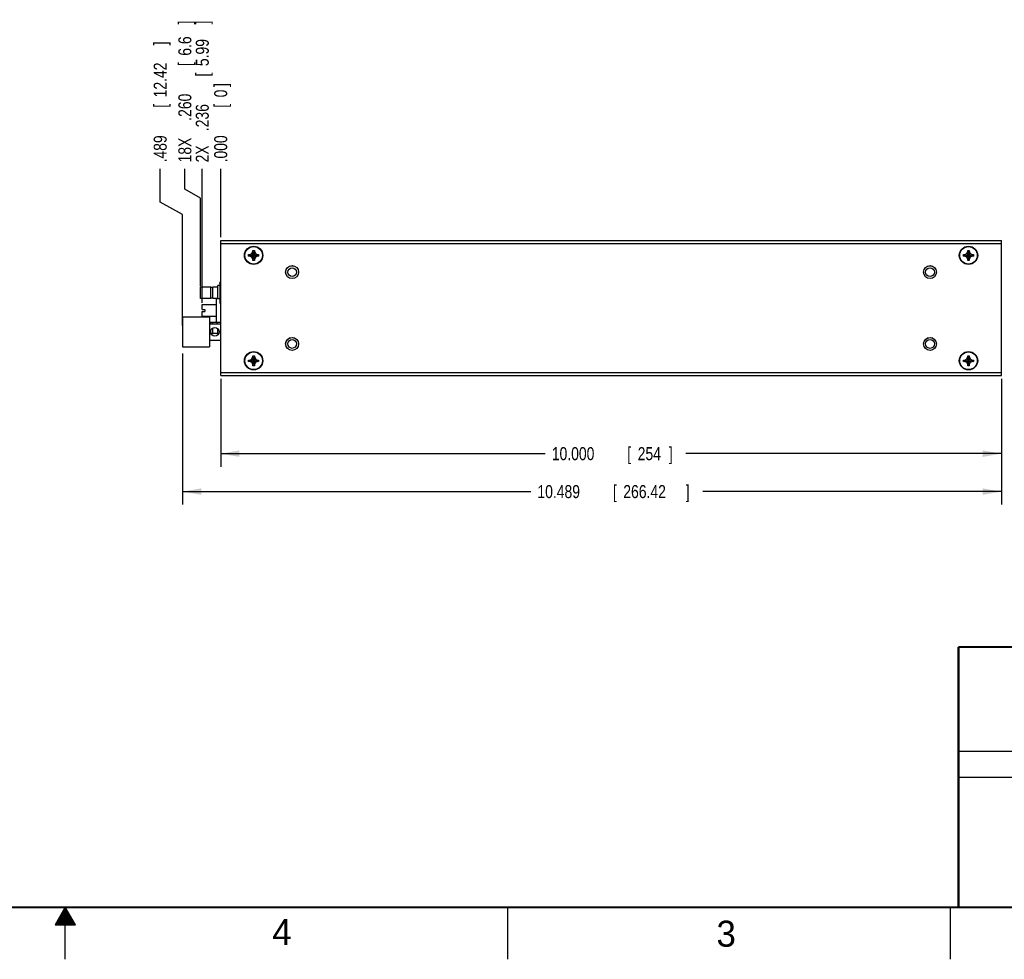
# Model space of a CAD drawing. Header units: inches. Extents: x 0 to 34, y 0 to 22.
# Tile 14 of 24: x 16.6 to 26, y 0 to 9. Entities that reach past the tile are written whole.
import ezdxf

# ---------------------------------------------------------------- set-up
doc = ezdxf.new("R2010")
doc.units = ezdxf.units.IN
doc.header["$LTSCALE"] = 1.87
doc.header["$MEASUREMENT"] = 0
doc.layers.get('0').update_dxf_attribs({"linetype": 'CONTINUOUS'})
doc.layers.add('DIMENSIONS', color=7, linetype='CONTINUOUS')
doc.styles.get("Standard").update_dxf_attribs({"font": 'txt', "width": 0.8})
doc.dimstyles.new('DIMSTYLE_1', dxfattribs={"dimtxt": 0.125, "dimasz": 0.18, "dimexe": 0.18, "dimexo": 0.0625, "dimgap": 0.09, "dimtad": 0, "dimtih": 1, "dimtoh": 1, "dimdec": 3, "dimlfac": 1.333333, "dimzin": 4, "dimdsep": 46, "dimtxsty": 'STANDARD', "dimblk": '_FILLED', "dimblk1": '_FILLED', "dimblk2": '_FILLED', "dimcen": 0.09, "dimadec": 0, "dimazin": 0, "dimtp": 0.01, "dimtm": 0.01, "dimtfac": 1, "dimtdec": 3, "dimtofl": 0, "dimtmove": 0, "dimatfit": 3, "dimldrblk": '_FILLED', "dimfxl": 1, "dimtolj": 1, "dimtzin": 4, "dimarcsym": 0})
doc.dimstyles.new('DIMSTYLE_2', dxfattribs={"dimtxt": 0.125, "dimasz": 0.18, "dimexe": 0.18, "dimexo": 0.0625, "dimgap": 0.09, "dimtad": 0, "dimtih": 1, "dimtoh": 1, "dimdec": 3, "dimlfac": 1.333333, "dimzin": 4, "dimdsep": 46, "dimtxsty": 'STANDARD', "dimblk": '_FILLED', "dimblk1": '_FILLED', "dimblk2": '_FILLED', "dimcen": 0.09, "dimadec": 0, "dimazin": 0, "dimtp": 0.01, "dimtm": 0.01, "dimtfac": 1, "dimtdec": 3, "dimtofl": 0, "dimtmove": 0, "dimatfit": 3, "dimldrblk": '_FILLED', "dimfxl": 1, "dimtolj": 1, "dimtzin": 4, "dimarcsym": 0})

# ---------------------------------------------------------------- blocks, each defined once
blk = doc.blocks.new('*D5')
at = {"layer": 'DIMENSIONS', "color": 2, "linetype": 'CONTINUOUS'}
for p, q in [((18.1485, 7.3975), (18.1485, 7.5921)), ((18.2978, 7.3099), (18.1485, 7.3975)), ((18.2978, 6.4645), (18.2978, 7.3099))]:
    blk.add_line(p, q, dxfattribs=at)
at = {"layer": 'DIMENSIONS', "color": 2, "linetype": 'CONTINUOUS', "width": 0.8}
for s, p in [(']', (18.211, 8.9796)), ('6.6', (18.211, 8.6796)), ('[', (18.211, 8.5796)), ('.260', (18.211, 8.0546)), ('18X ', (18.211, 7.6546))]:
    blk.add_text(s, height=0.125, rotation=90, dxfattribs=at).set_placement(p)
blk = doc.blocks.new('_FILLED')
at = {"color": 0, "linetype": 'BYBLOCK'}
blk.add_solid([(0, 0), (-1, 0.174), (-1, -0.174)], dxfattribs=at)
blk = doc.blocks.new('*D6')
at = {"layer": 'DIMENSIONS', "color": 2, "linetype": 'CONTINUOUS'}
blk.add_line((18.316, 6.3053), (18.316, 7.5921), dxfattribs=at)
at = {"layer": 'DIMENSIONS', "color": 2, "linetype": 'CONTINUOUS', "width": 0.8}
for s, p in [(']', (18.3785, 8.9796)), ('5.99', (18.3785, 8.5796)), ('[', (18.3785, 8.4796)), ('.236', (18.3785, 7.9546)), ('2X ', (18.3785, 7.6546))]:
    blk.add_text(s, height=0.125, rotation=90, dxfattribs=at).set_placement(p)
blk = doc.blocks.new('*D7')
at = {"layer": 'DIMENSIONS', "color": 2, "linetype": 'CONTINUOUS'}
for p, q in [((17.9116, 7.2739), (17.9116, 7.5921)), ((18.126, 7.1554), (17.9116, 7.2739)), ((18.126, 6.0895), (18.126, 7.1554))]:
    blk.add_line(p, q, dxfattribs=at)
at = {"layer": 'DIMENSIONS', "color": 2, "linetype": 'CONTINUOUS', "width": 0.8}
for s, p in [(']', (17.9741, 8.7796)), ('12.42', (17.9741, 8.2796)), ('[', (17.9741, 8.1796)), ('.489', (17.9741, 7.6546))]:
    blk.add_text(s, height=0.125, rotation=90, dxfattribs=at).set_placement(p)
blk = doc.blocks.new('*D8')
at = {"layer": 'DIMENSIONS', "color": 2, "linetype": 'CONTINUOUS'}
blk.add_line((18.4928, 6.9371), (18.4928, 7.5921), dxfattribs=at)
at = {"layer": 'DIMENSIONS', "color": 2, "linetype": 'CONTINUOUS', "width": 0.8}
for s, p in [(']', (18.5553, 8.3796)), ('0', (18.5553, 8.2796)), ('[', (18.5553, 8.1796)), ('.000', (18.5553, 7.6546))]:
    blk.add_text(s, height=0.125, rotation=90, dxfattribs=at).set_placement(p)
blk = doc.blocks.new('*D10')
at = {"layer": 'DIMENSIONS', "color": 2, "linetype": 'CONTINUOUS'}
for p, q in [((18.4928, 5.5746), (18.4928, 4.7321)), ((25.9928, 5.5746), (25.9928, 4.7321)), ((18.4928, 4.8571), (21.6111, 4.8571)), ((25.9928, 4.8571), (22.9611, 4.8571))]:
    blk.add_line(p, q, dxfattribs=at)
at = {"layer": 'DIMENSIONS', "color": 2, "linetype": 'CONTINUOUS', "xscale": 0.18, "yscale": 0.18, "zscale": 0.18, "rotation": 180}
blk.add_blockref('_FILLED', (18.4928, 4.8571), dxfattribs=at)
at = {"layer": 'DIMENSIONS', "color": 2, "linetype": 'CONTINUOUS', "xscale": 0.18, "yscale": 0.18, "zscale": 0.18}
blk.add_blockref('_FILLED', (25.9928, 4.8571), dxfattribs=at)
at = {"layer": 'DIMENSIONS', "color": 2, "linetype": 'CONTINUOUS', "width": 0.8}
for s, p in [('10.000', (21.6736, 4.7946)), ('[', (22.3986, 4.7946)), ('254', (22.4986, 4.7946)), (']', (22.7986, 4.7946))]:
    blk.add_text(s, height=0.125, dxfattribs=at).set_placement(p)
blk = doc.blocks.new('*D11')
at = {"layer": 'DIMENSIONS', "color": 2, "linetype": 'CONTINUOUS'}
for p, q in [((18.126, 5.8197), (18.126, 4.3677)), ((25.9928, 5.5746), (25.9928, 4.3677)), ((18.126, 4.4927), (21.4728, 4.4927)), ((25.9928, 4.4927), (23.1228, 4.4927))]:
    blk.add_line(p, q, dxfattribs=at)
at = {"layer": 'DIMENSIONS', "color": 2, "linetype": 'CONTINUOUS', "xscale": 0.18, "yscale": 0.18, "zscale": 0.18, "rotation": 180}
blk.add_blockref('_FILLED', (18.126, 4.4927), dxfattribs=at)
at = {"layer": 'DIMENSIONS', "color": 2, "linetype": 'CONTINUOUS', "xscale": 0.18, "yscale": 0.18, "zscale": 0.18}
blk.add_blockref('_FILLED', (25.9928, 4.4927), dxfattribs=at)
at = {"layer": 'DIMENSIONS', "color": 2, "linetype": 'CONTINUOUS', "width": 0.8}
for s, p in [('10.489', (21.5353, 4.4302)), ('[', (22.2603, 4.4302)), ('266.42', (22.3603, 4.4302)), (']', (22.9603, 4.4302))]:
    blk.add_text(s, height=0.125, dxfattribs=at).set_placement(p)

msp = doc.modelspace()

# ---------------------------------------------------------------- linework, layer by layer
at = {"color": 7, "linetype": 'CONTINUOUS'}
for p, q in [((18.49278, 5.60706), (18.49278, 6.90456)), ((18.49278, 6.90456), (25.99278, 6.90456)), ((25.99278, 5.60706), (25.99278, 6.90456)), ((18.49278, 6.87456), (25.99278, 6.87456)), ((18.80253, 6.79656), (18.80253, 6.81006)), ((18.80253, 6.71406), (18.81603, 6.81006)), ((18.81603, 6.71406), (18.80253, 6.81006)), ((18.80253, 6.81006), (18.81603, 6.81006)), ((18.81603, 6.81006), (18.81603, 6.79656)), ((25.66953, 6.81006), (25.68303, 6.81006)), ((25.66953, 6.79656), (25.66953, 6.81006)), ((25.66953, 6.71406), (25.68303, 6.81006)), ((25.68303, 6.71406), (25.66953, 6.81006)), ((25.68303, 6.81006), (25.68303, 6.79656)), ((18.76128, 6.75531), (18.76128, 6.76881)), ((18.76128, 6.76881), (18.85728, 6.75531)), ((18.76128, 6.76881), (18.77478, 6.76881)), ((18.76128, 6.75531), (18.85728, 6.76881)), ((18.77478, 6.75531), (18.76128, 6.75531)), ((18.77478, 6.76881), (18.79238, 6.77897)), ((18.77478, 6.76881), (18.84378, 6.75531)), ((18.77478, 6.75531), (18.84378, 6.76881)), ((18.79238, 6.74515), (18.77478, 6.75531)), ((18.79238, 6.77897), (18.80253, 6.79656)), ((18.79238, 6.74515), (18.82619, 6.77897)), ((18.79238, 6.77897), (18.82619, 6.74515)), ((18.80253, 6.72756), (18.79238, 6.74515)), ((18.80253, 6.72756), (18.81603, 6.79656)), ((18.81603, 6.72756), (18.80253, 6.79656)), ((18.80253, 6.71406), (18.80253, 6.72756)), ((18.81603, 6.79656), (18.82619, 6.77897)), ((18.82619, 6.74515), (18.81603, 6.72756)), ((18.81603, 6.72756), (18.81603, 6.71406)), ((18.82619, 6.77897), (18.84378, 6.76881)), ((18.84378, 6.75531), (18.82619, 6.74515)), ((18.84378, 6.76881), (18.85728, 6.76881)), ((18.85728, 6.75531), (18.84378, 6.75531)), ((18.85728, 6.76881), (18.85728, 6.75531)), ((25.62828, 6.75531), (25.72428, 6.76881)), ((25.62828, 6.76881), (25.64178, 6.76881)), ((25.62828, 6.76881), (25.72428, 6.75531)), ((25.62828, 6.75531), (25.62828, 6.76881)), ((25.64178, 6.75531), (25.62828, 6.75531)), ((25.64178, 6.76881), (25.65938, 6.77897)), ((25.64178, 6.75531), (25.71078, 6.76881)), ((25.64178, 6.76881), (25.71078, 6.75531)), ((25.65938, 6.74515), (25.64178, 6.75531)), ((25.65938, 6.77897), (25.66953, 6.79656)), ((25.65938, 6.74515), (25.69319, 6.77897)), ((25.65938, 6.77897), (25.69319, 6.74515)), ((25.66953, 6.72756), (25.65938, 6.74515)), ((25.66953, 6.72756), (25.68303, 6.79656)), ((25.68303, 6.72756), (25.66953, 6.79656)), ((25.66953, 6.71406), (25.66953, 6.72756)), ((25.68303, 6.79656), (25.69319, 6.77897)), ((25.69319, 6.74515), (25.68303, 6.72756)), ((25.68303, 6.72756), (25.68303, 6.71406)), ((25.69319, 6.77897), (25.71078, 6.76881)), ((25.71078, 6.75531), (25.69319, 6.74515)), ((25.71078, 6.76881), (25.72428, 6.76881)), ((25.72428, 6.75531), (25.71078, 6.75531)), ((25.72428, 6.76881), (25.72428, 6.75531)), ((18.81603, 6.71406), (18.80253, 6.71406)), ((25.68303, 6.71406), (25.66953, 6.71406)), ((18.29781, 6.34797), (18.29781, 6.45597)), ((18.39906, 6.45597), (18.29781, 6.45597)), ((18.39906, 6.34797), (18.39906, 6.45597)), ((18.4184, 6.45372), (18.39906, 6.45372)), ((18.4184, 6.34797), (18.4184, 6.45597)), ((18.46656, 6.45597), (18.4184, 6.45597)), ((18.46656, 6.34459), (18.46656, 6.47209)), ((18.48303, 6.47209), (18.46656, 6.47209)), ((18.48303, 6.49497), (18.49184, 6.51022)), ((18.48303, 6.49497), (18.48303, 6.30897)), ((18.49184, 6.51022), (18.49278, 6.51022)), ((18.49184, 6.45609), (18.49278, 6.45609)), ((18.39906, 6.34797), (18.29781, 6.34797)), ((18.4184, 6.35022), (18.39906, 6.35022)), ((18.46656, 6.34797), (18.4184, 6.34797)), ((18.45416, 6.11884), (18.45416, 6.34759)), ((18.45416, 6.34759), (18.46656, 6.34759)), ((18.48303, 6.34459), (18.46656, 6.34459)), ((18.49184, 6.34784), (18.49278, 6.34784)), ((18.31597, 6.24281), (18.31597, 6.28932)), ((18.31597, 6.28932), (18.45416, 6.28932)), ((18.31597, 6.24281), (18.34107, 6.24281)), ((18.34107, 6.24281), (18.34107, 6.22362)), ((18.48303, 6.30897), (18.49184, 6.29371)), ((18.49184, 6.29371), (18.49278, 6.29371)), ((18.12603, 6.17172), (18.12603, 5.88222)), ((18.12603, 6.17172), (18.38403, 6.17172)), ((18.31597, 6.17712), (18.31597, 6.22362)), ((18.31597, 6.22362), (18.34107, 6.22362)), ((18.31597, 6.17712), (18.45416, 6.17712)), ((18.38403, 6.17172), (18.38403, 5.88222)), ((18.49053, 6.17172), (18.49053, 5.88222)), ((18.49053, 6.17172), (18.49278, 6.17172)), ((18.39906, 6.11847), (18.38403, 6.11847)), ((18.38403, 6.10572), (18.49053, 6.10572)), ((18.39906, 6.10572), (18.39906, 6.11847)), ((18.4184, 6.11622), (18.39906, 6.11622)), ((18.4184, 6.10572), (18.4184, 6.11847)), ((18.45416, 6.11847), (18.4184, 6.11847)), ((18.4184, 6.01047), (18.4184, 6.06401)), ((18.45416, 6.11884), (18.49053, 6.11884)), ((18.46656, 6.00709), (18.46656, 6.05524)), ((18.39906, 6.01047), (18.39873, 6.01047)), ((18.39906, 6.01047), (18.39906, 6.0442)), ((18.4184, 6.01272), (18.39906, 6.01272)), ((18.46656, 6.01047), (18.4184, 6.01047)), ((18.47268, 6.00709), (18.46656, 6.00709)), ((18.12603, 5.88222), (18.38403, 5.88222)), ((18.38403, 5.94822), (18.49053, 5.94822)), ((18.49053, 5.88222), (18.49278, 5.88222)), ((18.79238, 5.76647), (18.80253, 5.78406)), ((18.80253, 5.78406), (18.80253, 5.79756)), ((18.81603, 5.70156), (18.80253, 5.79756)), ((18.80253, 5.70156), (18.81603, 5.79756)), ((18.80253, 5.79756), (18.81603, 5.79756)), ((18.81603, 5.71506), (18.80253, 5.78406)), ((18.80253, 5.71506), (18.81603, 5.78406)), ((18.81603, 5.79756), (18.81603, 5.78406)), ((18.81603, 5.78406), (18.82619, 5.76647)), ((25.65938, 5.76647), (25.66953, 5.78406)), ((25.66953, 5.79756), (25.68303, 5.79756)), ((25.66953, 5.78406), (25.66953, 5.79756)), ((25.66953, 5.70156), (25.68303, 5.79756)), ((25.68303, 5.70156), (25.66953, 5.79756)), ((25.68303, 5.71506), (25.66953, 5.78406)), ((25.66953, 5.71506), (25.68303, 5.78406)), ((25.68303, 5.79756), (25.68303, 5.78406)), ((25.68303, 5.78406), (25.69319, 5.76647)), ((18.76128, 5.74281), (18.76128, 5.75631)), ((18.76128, 5.75631), (18.85728, 5.74281)), ((18.76128, 5.75631), (18.77478, 5.75631)), ((18.76128, 5.74281), (18.85728, 5.75631)), ((18.77478, 5.74281), (18.76128, 5.74281)), ((18.77478, 5.75631), (18.79238, 5.76647)), ((18.77478, 5.75631), (18.84378, 5.74281)), ((18.77478, 5.74281), (18.84378, 5.75631)), ((18.79238, 5.73265), (18.77478, 5.74281)), ((18.79238, 5.76647), (18.82619, 5.73265)), ((18.79238, 5.73265), (18.82619, 5.76647)), ((18.80253, 5.71506), (18.79238, 5.73265)), ((18.80253, 5.70156), (18.80253, 5.71506)), ((18.81603, 5.70156), (18.80253, 5.70156)), ((18.82619, 5.73265), (18.81603, 5.71506)), ((18.81603, 5.71506), (18.81603, 5.70156)), ((18.82619, 5.76647), (18.84378, 5.75631)), ((18.84378, 5.74281), (18.82619, 5.73265)), ((18.84378, 5.75631), (18.85728, 5.75631)), ((18.85728, 5.74281), (18.84378, 5.74281)), ((18.85728, 5.75631), (18.85728, 5.74281)), ((25.62828, 5.74281), (25.72428, 5.75631)), ((25.62828, 5.75631), (25.64178, 5.75631)), ((25.62828, 5.75631), (25.72428, 5.74281)), ((25.62828, 5.74281), (25.62828, 5.75631)), ((25.64178, 5.74281), (25.62828, 5.74281)), ((25.64178, 5.75631), (25.65938, 5.76647)), ((25.64178, 5.74281), (25.71078, 5.75631)), ((25.64178, 5.75631), (25.71078, 5.74281)), ((25.65938, 5.73265), (25.64178, 5.74281)), ((25.65938, 5.76647), (25.69319, 5.73265)), ((25.65938, 5.73265), (25.69319, 5.76647)), ((25.66953, 5.71506), (25.65938, 5.73265)), ((25.66953, 5.70156), (25.66953, 5.71506)), ((25.68303, 5.70156), (25.66953, 5.70156)), ((25.69319, 5.73265), (25.68303, 5.71506)), ((25.68303, 5.71506), (25.68303, 5.70156)), ((25.69319, 5.76647), (25.71078, 5.75631)), ((25.71078, 5.74281), (25.69319, 5.73265)), ((25.71078, 5.75631), (25.72428, 5.75631)), ((25.72428, 5.74281), (25.71078, 5.74281)), ((25.72428, 5.75631), (25.72428, 5.74281)), ((18.49278, 5.63706), (25.99278, 5.63706)), ((18.49278, 5.60706), (25.99278, 5.60706))]:
    msp.add_line(p, q, dxfattribs=at)
at = {"color": 2, "linetype": 'CONTINUOUS'}
for p, q in [((25.58002, 2), (28.38002, 2)), ((25.58002, 1.75), (28.38002, 1.75)), ((17.00002, 0.5), (16.90203, 0.33028)), ((16.98847, 0.48), (17.01157, 0.48)), ((16.99425, 0.49), (17.00579, 0.49)), ((17.09801, 0.33028), (17.00002, 0.5)), ((17.00002, 0), (17.00002, 0.5)), ((21.25002, 0), (21.25002, 0.5)), ((25.50002, 0.5), (25.50002, 0)), ((16.93074, 0.38), (17.0693, 0.38)), ((16.93651, 0.39), (17.06353, 0.39)), ((16.94229, 0.4), (17.05776, 0.4)), ((16.94806, 0.41), (17.05198, 0.41)), ((16.95383, 0.42), (17.04621, 0.42)), ((16.95961, 0.43), (17.04044, 0.43)), ((16.96538, 0.44), (17.03466, 0.44)), ((16.97115, 0.45), (17.02889, 0.45)), ((16.97693, 0.46), (17.02311, 0.46)), ((16.9827, 0.47), (17.01734, 0.47)), ((16.90203, 0.33028), (17.09801, 0.33028)), ((16.90764, 0.34), (17.0924, 0.34)), ((16.91342, 0.35), (17.08662, 0.35)), ((16.91919, 0.36), (17.08085, 0.36)), ((16.92496, 0.37), (17.07508, 0.37))]:
    msp.add_line(p, q, dxfattribs=at)
at = {"color": 7, "linetype": 'CONTINUOUS', "const_width": 0.02}
for points in [[(25.58002, 3), (33.50002, 3)], [(25.58002, 3), (25.58002, 0.5)], [(0.50002, 0.5), (33.50002, 0.5)]]:
    msp.add_lwpolyline(points, dxfattribs=at)
at = {"color": 7, "linetype": 'CONTINUOUS'}
for centre, radius in [((18.80928, 6.76206), 0.08812), ((18.80928, 6.76206), 0.08438), ((25.67628, 6.76206), 0.08812), ((25.67628, 6.76206), 0.08438), ((19.17903, 6.60081), 0.06225), ((19.17903, 6.60081), 0.06187), ((19.17903, 6.60081), 0.042), ((25.30653, 6.60081), 0.06225), ((25.30653, 6.60081), 0.06187), ((25.30653, 6.60081), 0.042), ((18.43653, 6.02697), 0.04125), ((19.17903, 5.91081), 0.06225), ((19.17903, 5.91081), 0.06187), ((25.30653, 5.91081), 0.06225), ((25.30653, 5.91081), 0.06187), ((19.17903, 5.91081), 0.042), ((25.30653, 5.91081), 0.042), ((18.80928, 5.74956), 0.08812), ((18.80928, 5.74956), 0.08438), ((25.67628, 5.74956), 0.08812), ((25.67628, 5.74956), 0.08438)]:
    msp.add_circle(centre, radius, dxfattribs=at)
for centre, start, end in [((18.53291, 6.34759), 179.728127, 180), ((18.53291, 6.11884), 180, 189.595109)]:
    msp.add_arc(centre, 0.07875, start, end, dxfattribs=at)
for points, knots in [([(18.49184, 6.51022), (18.49159, 6.50979), (18.4911, 6.50892), (18.49039, 6.50763), (18.48973, 6.50635), (18.48909, 6.50508), (18.48849, 6.50383), (18.48793, 6.50259), (18.48739, 6.50135), (18.4869, 6.50012), (18.48643, 6.49889), (18.486, 6.49767), (18.4856, 6.49646), (18.48523, 6.49524), (18.4849, 6.49403), (18.4846, 6.49282), (18.48433, 6.49161), (18.4841, 6.49041), (18.48391, 6.4892), (18.48375, 6.48799), (18.48362, 6.48678), (18.48353, 6.48557), (18.48348, 6.48437), (18.48346, 6.48316), (18.48348, 6.48195), (18.48353, 6.48074), (18.48362, 6.47953), (18.48375, 6.47833), (18.48391, 6.47712), (18.4841, 6.47591), (18.48433, 6.4747), (18.4846, 6.47349), (18.4849, 6.47228), (18.48523, 6.47107), (18.4856, 6.46986), (18.486, 6.46864), (18.48643, 6.46742), (18.4869, 6.4662), (18.48739, 6.46497), (18.48793, 6.46373), (18.48849, 6.46249), (18.48909, 6.46123), (18.48973, 6.45996), (18.49039, 6.45869), (18.4911, 6.45739), (18.49159, 6.45653), (18.49184, 6.45609)], [0, 0, 0, 0, 0.0262547, 0.0519409, 0.0771023, 0.1017822, 0.1260227, 0.1498619, 0.1733348, 0.1964748, 0.2193121, 0.2418769, 0.2641951, 0.2862939, 0.3081961, 0.3299261, 0.3515049, 0.3729536, 0.3942929, 0.4155409, 0.4367182, 0.4578412, 0.4789296, 0.5, 0.5210704, 0.5421588, 0.5632818, 0.5844591, 0.6057071, 0.6270464, 0.6484951, 0.6700739, 0.6918039, 0.7137061, 0.7358049, 0.7581231, 0.7806879, 0.8035252, 0.8266652, 0.8501381, 0.8739773, 0.8982178, 0.9228977, 0.9480591, 0.9737453, 1, 1, 1, 1]), ([(18.49184, 6.45609), (18.49159, 6.45522), (18.4911, 6.45349), (18.49039, 6.4509), (18.48972, 6.44835), (18.48909, 6.44581), (18.48849, 6.4433), (18.48792, 6.44081), (18.48739, 6.43834), (18.48689, 6.43588), (18.48643, 6.43343), (18.486, 6.43099), (18.4856, 6.42856), (18.48523, 6.42614), (18.4849, 6.42371), (18.4846, 6.42129), (18.48433, 6.41888), (18.4841, 6.41646), (18.48391, 6.41405), (18.48375, 6.41163), (18.48362, 6.40921), (18.48353, 6.4068), (18.48348, 6.40438), (18.48346, 6.40197), (18.48348, 6.39955), (18.48353, 6.39714), (18.48362, 6.39472), (18.48375, 6.39231), (18.48391, 6.38989), (18.4841, 6.38747), (18.48433, 6.38506), (18.4846, 6.38264), (18.4849, 6.38022), (18.48523, 6.3778), (18.4856, 6.37537), (18.486, 6.37294), (18.48643, 6.3705), (18.48689, 6.36805), (18.48739, 6.36559), (18.48792, 6.36312), (18.48849, 6.36063), (18.48909, 6.35812), (18.48972, 6.35559), (18.49039, 6.35303), (18.4911, 6.35045), (18.49159, 6.34871), (18.49184, 6.34784)], [0, 0, 0, 0, 0.0247653, 0.0491494, 0.0731892, 0.0969212, 0.1203813, 0.1436015, 0.166611, 0.1894373, 0.2121044, 0.2346362, 0.257052, 0.2793717, 0.3016103, 0.3237838, 0.3459039, 0.3679819, 0.3900277, 0.4120478, 0.4340507, 0.45604, 0.4780221, 0.5, 0.5219779, 0.54396, 0.5659493, 0.5879522, 0.6099723, 0.6320181, 0.6540961, 0.6762162, 0.6983897, 0.7206283, 0.742948, 0.7653638, 0.7878956, 0.8105627, 0.833389, 0.8563985, 0.8796187, 0.9030788, 0.9268108, 0.9508506, 0.9752347, 1, 1, 1, 1]), ([(18.49184, 6.34784), (18.49159, 6.34741), (18.4911, 6.34654), (18.49039, 6.34525), (18.48973, 6.34397), (18.48909, 6.34271), (18.48849, 6.34145), (18.48793, 6.34021), (18.48739, 6.33897), (18.4869, 6.33774), (18.48643, 6.33651), (18.486, 6.33529), (18.4856, 6.33408), (18.48523, 6.33287), (18.4849, 6.33165), (18.4846, 6.33044), (18.48433, 6.32924), (18.4841, 6.32803), (18.48391, 6.32682), (18.48375, 6.32561), (18.48362, 6.3244), (18.48353, 6.32319), (18.48348, 6.32199), (18.48346, 6.32078), (18.48348, 6.31957), (18.48353, 6.31836), (18.48362, 6.31715), (18.48375, 6.31595), (18.48391, 6.31474), (18.4841, 6.31353), (18.48433, 6.31232), (18.4846, 6.31111), (18.4849, 6.3099), (18.48523, 6.30869), (18.4856, 6.30748), (18.486, 6.30626), (18.48643, 6.30504), (18.4869, 6.30382), (18.48739, 6.30259), (18.48793, 6.30135), (18.48849, 6.30011), (18.48909, 6.29885), (18.48973, 6.29758), (18.49039, 6.29631), (18.4911, 6.29501), (18.49159, 6.29415), (18.49184, 6.29371)], [0, 0, 0, 0, 0.0262547, 0.0519409, 0.0771023, 0.1017822, 0.1260227, 0.1498619, 0.1733348, 0.1964748, 0.2193121, 0.2418769, 0.2641951, 0.2862939, 0.3081961, 0.3299261, 0.3515049, 0.3729536, 0.3942929, 0.4155409, 0.4367182, 0.4578412, 0.4789296, 0.5, 0.5210704, 0.5421588, 0.5632818, 0.5844591, 0.6057071, 0.6270464, 0.6484951, 0.6700739, 0.6918039, 0.7137061, 0.7358049, 0.7581231, 0.7806879, 0.8035252, 0.8266652, 0.8501381, 0.8739773, 0.8982178, 0.9228977, 0.9480591, 0.9737453, 1, 1, 1, 1])]:
    msp.add_open_spline(points, degree=3, knots=knots, dxfattribs=at)

# ---------------------------------------------------------------- texts
at = {"color": 2, "linetype": 'CONTINUOUS'}
for s, p in [('4', (18.98838, 0.13692)), ('3', (23.25553, 0.12104))]:
    msp.add_text(s, height=0.25, dxfattribs=at).set_placement(p)

# ---------------------------------------------------------------- dimensions: what is measured, and where the dimension line sits
at = {"layer": 'DIMENSIONS', "color": 2, "linetype": 'CONTINUOUS'}
for feature_location, offset, dtype, text, picture, middle in [((18.29781, 6.46447), (-0.14927, 1.12759), 0, '18X <>', '*D5', (18.14854, 8.36706)), ((18.31597, 6.30531), (0, 1.28675), 1, '2X <>', '*D6', (18.31597, 8.36706))]:
    dim = msp.add_ordinate_dim(feature_location=feature_location, offset=offset, dtype=dtype, origin=(18.49278, 6.87456), text=text, dimstyle='DIMSTYLE_2', dxfattribs=at)
    dim.commit()
    dim.dimension.update_dxf_attribs({"geometry": picture, "text_midpoint": middle})
for feature_location, offset, dtype, origin, picture, middle in [((18.12603, 6.08947), (-0.21442, 1.50259), 0, (18.49278, 6.87456), '*D7', (17.91161, 8.26706)), ((18.4927837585, 6.9370603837), (0, 0.655), 1, (18.4927837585, 6.8745603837), '*D8', (18.4927837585, 8.0670603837))]:
    dim = msp.add_ordinate_dim(feature_location=feature_location, offset=offset, dtype=dtype, origin=origin, dimstyle='DIMSTYLE_2', dxfattribs=at)
    dim.commit()
    dim.dimension.update_dxf_attribs({"geometry": picture, "text_midpoint": middle})
dim = msp.add_linear_dim(base=(25.99278, 4.49267), p1=(18.12603, 5.81972), p2=(25.99278, 5.57456), dimstyle='DIMSTYLE_1', dxfattribs=at)
dim.commit()
dim.dimension.update_dxf_attribs({"geometry": '*D11', "text_midpoint": (22.29777, 4.49267), "dimtype": 160})
dim = msp.add_linear_dim(base=(18.49278, 4.85706), p1=(25.99278, 5.57456), p2=(18.49278, 5.57456), angle=180, dimstyle='DIMSTYLE_1', dxfattribs=at)
dim.commit()
dim.dimension.update_dxf_attribs({"geometry": '*D10', "text_midpoint": (22.28612, 4.85706), "dimtype": 160})

doc.saveas('drawing.dxf')
